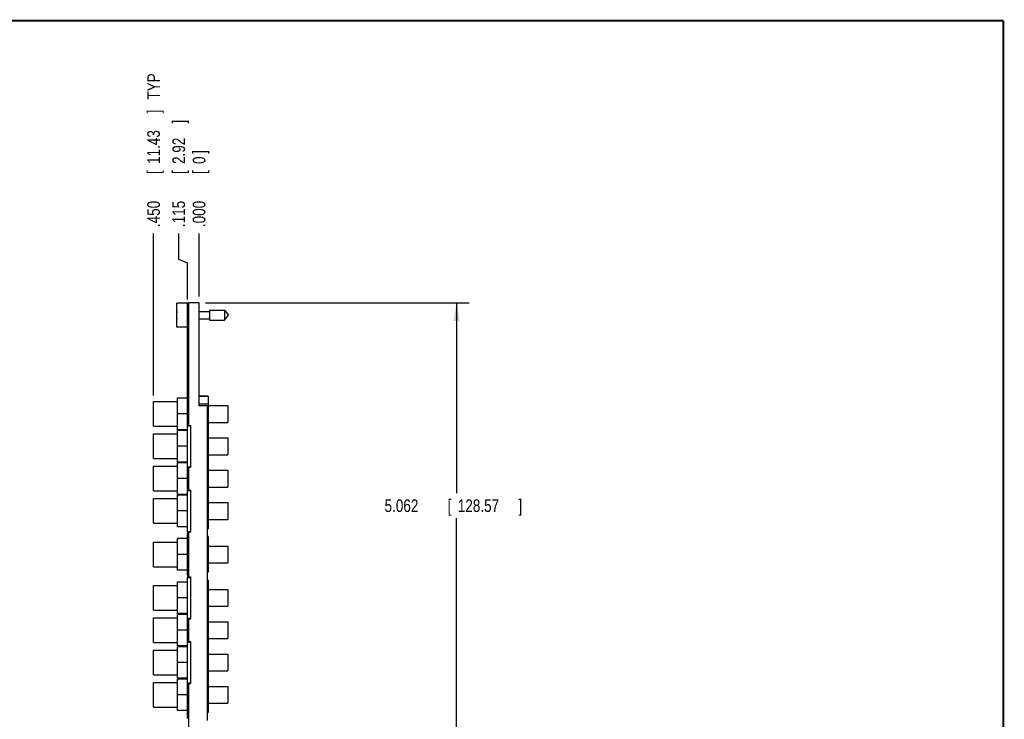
# Model space of a CAD drawing. Header units: inches. Extents: x 0.2 to 16.8, y 0.1 to 10.8.
# Tile 11 of 11: x 7 to 16.8, y 3.8 to 10.8. Entities that reach past the tile are written whole.
import ezdxf

# ---------------------------------------------------------------- set-up
doc = ezdxf.new("R2010")
doc.units = ezdxf.units.IN
doc.header["$LTSCALE"] = 0.935
doc.header["$MEASUREMENT"] = 0
doc.layers.get('0').update_dxf_attribs({"linetype": 'CONTINUOUS'})
doc.layers.add('DIMENSIONS', color=7, linetype='CONTINUOUS')
doc.styles.get("Standard").update_dxf_attribs({"font": 'txt', "width": 0.8})
doc.dimstyles.new('DIMSTYLE_1', dxfattribs={"dimtxt": 0.125, "dimasz": 0.18, "dimexe": 0.18, "dimexo": 0.0625, "dimgap": 0.09, "dimtad": 0, "dimtih": 1, "dimtoh": 1, "dimdec": 3, "dimzin": 4, "dimdsep": 46, "dimtxsty": 'STANDARD', "dimblk": '_FILLED', "dimblk1": '_FILLED', "dimblk2": '_FILLED', "dimcen": 0.09, "dimadec": 0, "dimazin": 0, "dimtp": 0.001, "dimtm": 0.001, "dimtfac": 1, "dimtdec": 3, "dimtofl": 0, "dimtmove": 0, "dimatfit": 3, "dimldrblk": '_FILLED', "dimfxl": 1, "dimtolj": 1, "dimtzin": 4, "dimarcsym": 0})
doc.dimstyles.new('DIMSTYLE_2', dxfattribs={"dimtxt": 0.125, "dimasz": 0.18, "dimexe": 0.18, "dimexo": 0.0625, "dimgap": 0.09, "dimtad": 0, "dimtih": 1, "dimtoh": 1, "dimdec": 3, "dimzin": 4, "dimdsep": 46, "dimtxsty": 'STANDARD', "dimblk": '_FILLED', "dimblk1": '_FILLED', "dimblk2": '_FILLED', "dimcen": 0.09, "dimadec": 0, "dimazin": 0, "dimtp": 0.001, "dimtm": 0.001, "dimtfac": 1, "dimtdec": 3, "dimtofl": 0, "dimtmove": 0, "dimatfit": 3, "dimldrblk": '_FILLED', "dimfxl": 1, "dimtolj": 1, "dimtzin": 4, "dimarcsym": 0})

# ---------------------------------------------------------------- blocks, each defined once
blk = doc.blocks.new('_FILLED')
at = {"color": 0, "linetype": 'BYBLOCK'}
blk.add_solid([(0, 0), (-1, 0.174), (-1, -0.174)], dxfattribs=at)
blk = doc.blocks.new('*D0')
at = {"layer": 'DIMENSIONS', "color": 2, "linetype": 'CONTINUOUS'}
for p, q in [((8.8524, 7.9652), (11.4634, 7.9652)), ((11.3384, 7.9652), (11.3384, 6.0826)), ((11.3384, 2.9032), (11.3384, 5.8326)), ((8.7574, 2.9032), (11.4634, 2.9032))]:
    blk.add_line(p, q, dxfattribs=at)
at = {"layer": 'DIMENSIONS', "color": 2, "linetype": 'CONTINUOUS', "xscale": 0.18, "yscale": 0.18, "zscale": 0.18}
for p, rotation in [((11.3384, 7.9652), 90), ((11.3384, 2.9032), 270)]:
    blk.add_blockref('_FILLED', p, dxfattribs=dict(at, rotation=rotation))
at = {"layer": 'DIMENSIONS', "color": 2, "linetype": 'CONTINUOUS', "width": 0.8}
for s, p in [('5.062', (10.6259, 5.8951)), ('[', (11.2509, 5.8951)), ('128.57', (11.3509, 5.8951)), (']', (11.9509, 5.8951))]:
    blk.add_text(s, height=0.125, dxfattribs=at).set_placement(p)
blk = doc.blocks.new('*D1')
at = {"layer": 'DIMENSIONS', "color": 2, "linetype": 'CONTINUOUS'}
for p, q in [((8.5888, 8.3946), (8.5888, 8.6527)), ((8.6749, 8.358), (8.5888, 8.3946)), ((8.6749, 7.9977), (8.6749, 8.358))]:
    blk.add_line(p, q, dxfattribs=at)
at = {"layer": 'DIMENSIONS', "color": 2, "linetype": 'CONTINUOUS', "width": 0.8}
for s, p in [(']', (8.6513, 9.7402)), ('2.92', (8.6513, 9.3402)), ('[', (8.6513, 9.2402)), ('.115', (8.6513, 8.7152))]:
    blk.add_text(s, height=0.125, rotation=90, dxfattribs=at).set_placement(p)
blk = doc.blocks.new('*D2')
at = {"layer": 'DIMENSIONS', "color": 2, "linetype": 'CONTINUOUS'}
blk.add_line((8.3399, 7.0497), (8.3399, 8.6527), dxfattribs=at)
at = {"layer": 'DIMENSIONS', "color": 2, "linetype": 'CONTINUOUS', "width": 0.8}
for s, p in [(' TYP', (8.4024, 9.9402)), (']', (8.4024, 9.8402)), ('11.43', (8.4024, 9.3402)), ('[', (8.4024, 9.2402)), ('.450', (8.4024, 8.7152))]:
    blk.add_text(s, height=0.125, rotation=90, dxfattribs=at).set_placement(p)
blk = doc.blocks.new('*D3')
at = {"layer": 'DIMENSIONS', "color": 2, "linetype": 'CONTINUOUS'}
blk.add_line((8.7899, 8.0277), (8.7899, 8.6527), dxfattribs=at)
at = {"layer": 'DIMENSIONS', "color": 2, "linetype": 'CONTINUOUS', "width": 0.8}
for s, p in [(']', (8.8524, 9.4402)), ('0', (8.8524, 9.3402)), ('[', (8.8524, 9.2402)), ('.000', (8.8524, 8.7152))]:
    blk.add_text(s, height=0.125, rotation=90, dxfattribs=at).set_placement(p)

msp = doc.modelspace()

# ---------------------------------------------------------------- linework, layer by layer
at = {"color": 7, "linetype": 'CONTINUOUS'}
for p, q in [((8.5699, 7.7247), (8.5699, 7.9617)), ((8.6899, 7.9617), (8.5699, 7.9617)), ((8.6749, 6.7472), (8.6749, 7.9552)), ((8.6899, 7.9552), (8.6749, 7.9552)), ((8.6899, 7.9352), (8.6749, 7.9352)), ((8.6899, 6.7472), (8.6899, 7.9652)), ((8.7899, 7.9652), (8.6899, 7.9652)), ((8.7899, 6.9472), (8.7899, 7.9652)), ((8.5699, 7.857), (8.5678, 7.857)), ((8.5678, 7.8294), (8.5699, 7.8294)), ((8.7899, 7.8782), (8.8936, 7.8782)), ((8.7899, 7.8081), (8.8936, 7.8081)), ((8.8936, 7.8924), (8.8936, 7.794)), ((8.8936, 7.8924), (9.0416, 7.8924)), ((9.0416, 7.8924), (9.0416, 7.794)), ((9.0416, 7.8924), (9.0829, 7.8432)), ((9.0416, 7.794), (9.0829, 7.8432)), ((8.6749, 7.7247), (8.5699, 7.7247)), ((8.8936, 7.794), (9.0416, 7.794)), ((8.5769, 6.7092), (8.5769, 7.0212)), ((8.6709, 7.0212), (8.5769, 7.0212)), ((8.6709, 7.0672), (8.6709, 5.7032)), ((8.6709, 7.0672), (8.6749, 7.0672)), ((8.8809, 7.0417), (8.7899, 7.0417)), ((8.8809, 7.0381), (8.7899, 7.0381)), ((8.8809, 7.0417), (8.8809, 5.7287)), ((8.3399, 6.7432), (8.3399, 6.9872)), ((8.3399, 6.9872), (8.5769, 6.9872)), ((8.8809, 6.9633), (8.7899, 6.9633)), ((8.8719, 6.9472), (8.7899, 6.9472)), ((8.8719, 3.8322), (8.8719, 6.9472)), ((8.8809, 6.9399), (8.8719, 6.9399)), ((8.8809, 6.9482), (9.0749, 6.9482)), ((9.0749, 6.9482), (9.0749, 6.7822)), ((8.6709, 6.8652), (8.5769, 6.8652)), ((8.3399, 6.7432), (8.5769, 6.7432)), ((8.6709, 6.7472), (8.7099, 6.7472)), ((8.6899, 6.7622), (8.6749, 6.7622)), ((8.6899, 6.7522), (8.7099, 6.7522)), ((8.7099, 6.3382), (8.7099, 6.7522)), ((8.8809, 6.7904), (8.8719, 6.7904)), ((8.8809, 6.767), (8.8719, 6.767)), ((8.8809, 6.7822), (9.0749, 6.7822)), ((8.3399, 6.4232), (8.3399, 6.6672)), ((8.3399, 6.6672), (8.5769, 6.6672)), ((8.6709, 6.7092), (8.5769, 6.7092)), ((8.5769, 6.3892), (8.5769, 6.7012)), ((8.6709, 6.7012), (8.5769, 6.7012)), ((8.8809, 6.7217), (8.8719, 6.7217)), ((8.8809, 6.7181), (8.8719, 6.7181)), ((8.8809, 6.6433), (8.8719, 6.6433)), ((8.8809, 6.6282), (9.0749, 6.6282)), ((9.0749, 6.6282), (9.0749, 6.4622)), ((8.6709, 6.5452), (8.5769, 6.5452)), ((8.8809, 6.6199), (8.8719, 6.6199)), ((8.8809, 6.4704), (8.8719, 6.4704)), ((8.8809, 6.447), (8.8719, 6.447)), ((8.8809, 6.4622), (9.0749, 6.4622)), ((8.3399, 6.4232), (8.5769, 6.4232)), ((8.3399, 6.1032), (8.3399, 6.3472)), ((8.3399, 6.3472), (8.5769, 6.3472)), ((8.6709, 6.3892), (8.5769, 6.3892)), ((8.5769, 6.0692), (8.5769, 6.3812)), ((8.6709, 6.3812), (8.5769, 6.3812)), ((8.6709, 6.3432), (8.7099, 6.3432)), ((8.6749, 6.3432), (8.6749, 6.1072)), ((8.6899, 6.1072), (8.6899, 6.3432)), ((8.6899, 6.3382), (8.7099, 6.3382)), ((8.8809, 6.3723), (8.8719, 6.3723)), ((8.8809, 6.3687), (8.8719, 6.3687)), ((8.6899, 6.3282), (8.6749, 6.3282)), ((8.8809, 6.3233), (8.8719, 6.3233)), ((8.8809, 6.2999), (8.8719, 6.2999)), ((8.8809, 6.3082), (9.0749, 6.3082)), ((9.0749, 6.3082), (9.0749, 6.1422)), ((8.6709, 6.2252), (8.5769, 6.2252)), ((8.8809, 6.1504), (8.8719, 6.1504)), ((8.8809, 6.1422), (9.0749, 6.1422)), ((8.3399, 6.1032), (8.5769, 6.1032)), ((8.6709, 6.0692), (8.5769, 6.0692)), ((8.5769, 5.7492), (8.5769, 6.0612)), ((8.6709, 6.0612), (8.5769, 6.0612)), ((8.6709, 6.1072), (8.7099, 6.1072)), ((8.6899, 6.1222), (8.6749, 6.1222)), ((8.6899, 6.1122), (8.7099, 6.1122)), ((8.7099, 5.6982), (8.7099, 6.1122)), ((8.8809, 6.127), (8.8719, 6.127)), ((8.8809, 6.0817), (8.8719, 6.0817)), ((8.8809, 6.0781), (8.8719, 6.0781)), ((8.3399, 5.7832), (8.3399, 6.0272)), ((8.3399, 6.0272), (8.5769, 6.0272)), ((8.8809, 6.0033), (8.8719, 6.0033)), ((8.8809, 5.9799), (8.8719, 5.9799)), ((8.8809, 5.9882), (9.0749, 5.9882)), ((9.0749, 5.9882), (9.0749, 5.8222)), ((8.6709, 5.9052), (8.5769, 5.9052)), ((8.3399, 5.7832), (8.5769, 5.7832)), ((8.8809, 5.8304), (8.8719, 5.8304)), ((8.8809, 5.807), (8.8719, 5.807)), ((8.8809, 5.8222), (9.0749, 5.8222)), ((8.6709, 5.7492), (8.5769, 5.7492)), ((8.6709, 5.7032), (8.7099, 5.7032)), ((8.6709, 5.6772), (8.6709, 5.2732)), ((8.6709, 5.6772), (8.6749, 5.6772)), ((8.6749, 5.7032), (8.6749, 5.2472)), ((8.6899, 5.6882), (8.6749, 5.6882)), ((8.6899, 5.2472), (8.6899, 5.7032)), ((8.6899, 5.6982), (8.7099, 5.6982)), ((8.8809, 5.7323), (8.8719, 5.7323)), ((8.8809, 5.7287), (8.8719, 5.7287)), ((8.3399, 5.3532), (8.3399, 5.5972)), ((8.3399, 5.5972), (8.5769, 5.5972)), ((8.5769, 5.3192), (8.5769, 5.6312)), ((8.6709, 5.6312), (8.5769, 5.6312)), ((8.8809, 5.6517), (8.8719, 5.6517)), ((8.8809, 5.6481), (8.8719, 5.6481)), ((8.8809, 5.5733), (8.8719, 5.5733)), ((8.8809, 5.6517), (8.8809, 5.2987)), ((8.8809, 5.5582), (9.0749, 5.5582)), ((9.0749, 5.5582), (9.0749, 5.3922)), ((8.6709, 5.4752), (8.5769, 5.4752)), ((8.8809, 5.5499), (8.8719, 5.5499)), ((8.8809, 5.4004), (8.8719, 5.4004)), ((8.8809, 5.377), (8.8719, 5.377)), ((8.8809, 5.3922), (9.0749, 5.3922)), ((8.3399, 5.3532), (8.5769, 5.3532)), ((8.6709, 5.3192), (8.5769, 5.3192)), ((8.6709, 5.2732), (8.6749, 5.2732)), ((8.8809, 5.3023), (8.8719, 5.3023)), ((8.8809, 5.2987), (8.8719, 5.2987)), ((8.3399, 4.9232), (8.3399, 5.1672)), ((8.3399, 5.1672), (8.5769, 5.1672)), ((8.5769, 4.8892), (8.5769, 5.2012)), ((8.6709, 5.2012), (8.5769, 5.2012)), ((8.6709, 5.2472), (8.6709, 3.8832)), ((8.6709, 5.2472), (8.7099, 5.2472)), ((8.6899, 5.2622), (8.6749, 5.2622)), ((8.6899, 5.2522), (8.7099, 5.2522)), ((8.7099, 4.8382), (8.7099, 5.2522)), ((8.8809, 5.2217), (8.8719, 5.2217)), ((8.8809, 5.2181), (8.8719, 5.2181)), ((8.8809, 5.2217), (8.8809, 3.9087)), ((8.8809, 5.1433), (8.8719, 5.1433)), ((8.8809, 5.1199), (8.8719, 5.1199)), ((8.8809, 5.1282), (9.0749, 5.1282)), ((9.0749, 5.1282), (9.0749, 4.9622)), ((8.6709, 5.0452), (8.5769, 5.0452)), ((8.8809, 4.9704), (8.8719, 4.9704)), ((8.3399, 4.9232), (8.5769, 4.9232)), ((8.6709, 4.8892), (8.5769, 4.8892)), ((8.6709, 4.8812), (8.5769, 4.8812)), ((8.5769, 4.5692), (8.5769, 4.8812)), ((8.8809, 4.947), (8.8719, 4.947)), ((8.8809, 4.9622), (9.0749, 4.9622)), ((8.3399, 4.6032), (8.3399, 4.8472)), ((8.3399, 4.8472), (8.5769, 4.8472)), ((8.6709, 4.8432), (8.7099, 4.8432)), ((8.6749, 4.8432), (8.6749, 4.6072)), ((8.6899, 4.8282), (8.6749, 4.8282)), ((8.6899, 4.6072), (8.6899, 4.8432)), ((8.6899, 4.8382), (8.7099, 4.8382)), ((8.8809, 4.8723), (8.8719, 4.8723)), ((8.8809, 4.8687), (8.8719, 4.8687)), ((8.8809, 4.8233), (8.8719, 4.8233)), ((8.8809, 4.7999), (8.8719, 4.7999)), ((8.8809, 4.8082), (9.0749, 4.8082)), ((9.0749, 4.8082), (9.0749, 4.6422)), ((8.6709, 4.7252), (8.5769, 4.7252)), ((8.3399, 4.6032), (8.5769, 4.6032)), ((8.6709, 4.6072), (8.7099, 4.6072)), ((8.6899, 4.6222), (8.6749, 4.6222)), ((8.6899, 4.6122), (8.7099, 4.6122)), ((8.7099, 4.1982), (8.7099, 4.6122)), ((8.8809, 4.6504), (8.8719, 4.6504)), ((8.8809, 4.627), (8.8719, 4.627)), ((8.8809, 4.5817), (8.8719, 4.5817)), ((8.8809, 4.6422), (9.0749, 4.6422)), ((8.3399, 4.5272), (8.5769, 4.5272)), ((8.3399, 4.2832), (8.3399, 4.5272)), ((8.6709, 4.5692), (8.5769, 4.5692)), ((8.6709, 4.5612), (8.5769, 4.5612)), ((8.5769, 4.2492), (8.5769, 4.5612)), ((8.8809, 4.5781), (8.8719, 4.5781)), ((8.8809, 4.5033), (8.8719, 4.5033)), ((8.8809, 4.4882), (9.0749, 4.4882)), ((9.0749, 4.4882), (9.0749, 4.3222)), ((8.6709, 4.4052), (8.5769, 4.4052)), ((8.8809, 4.4799), (8.8719, 4.4799)), ((8.8809, 4.3304), (8.8719, 4.3304)), ((8.8809, 4.307), (8.8719, 4.307)), ((8.8809, 4.3222), (9.0749, 4.3222)), ((8.3399, 4.2832), (8.5769, 4.2832)), ((8.3399, 4.2072), (8.5769, 4.2072)), ((8.3399, 3.9632), (8.3399, 4.2072)), ((8.6709, 4.2492), (8.5769, 4.2492)), ((8.6709, 4.2412), (8.5769, 4.2412)), ((8.5769, 3.9292), (8.5769, 4.2412)), ((8.6709, 4.2032), (8.7099, 4.2032)), ((8.6749, 3.8532), (8.6749, 4.2032)), ((8.6899, 3.5222), (8.6899, 4.2032)), ((8.6899, 4.1982), (8.7099, 4.1982)), ((8.8809, 4.2323), (8.8719, 4.2323)), ((8.8809, 4.2287), (8.8719, 4.2287)), ((8.6899, 4.1882), (8.6749, 4.1882)), ((8.8809, 4.1833), (8.8719, 4.1833)), ((8.8809, 4.1599), (8.8719, 4.1599)), ((8.8809, 4.1682), (9.0749, 4.1682)), ((9.0749, 4.1682), (9.0749, 4.0022)), ((8.6709, 4.0852), (8.5769, 4.0852)), ((8.8809, 4.0104), (8.8719, 4.0104)), ((8.8809, 4.0022), (9.0749, 4.0022)), ((8.3399, 3.9632), (8.5769, 3.9632)), ((8.6709, 3.9292), (8.5769, 3.9292)), ((8.8809, 3.987), (8.8719, 3.987)), ((8.8809, 3.9123), (8.8719, 3.9123)), ((8.8809, 3.9087), (8.8719, 3.9087)), ((8.6709, 3.8832), (8.6749, 3.8832)), ((8.6749, 3.8732), (8.6899, 3.8732)), ((8.6749, 3.8532), (8.6899, 3.8532))]:
    msp.add_line(p, q, dxfattribs=at)
at = {"color": 7, "linetype": 'CONTINUOUS', "const_width": 0.02}
for points in [[(16.75, 10.7586), (0.25, 10.7586)], [(16.75, 0.2586), (16.75, 10.7586)]]:
    msp.add_lwpolyline(points, dxfattribs=at)
at = {"color": 7, "linetype": 'CONTINUOUS'}
for start, end in [(172.94319, 177.47432), (182.52568, 187.0613)]:
    msp.add_arc((8.8802, 7.8432), 0.3127, start, end, dxfattribs=at)

# ---------------------------------------------------------------- dimensions: what is measured, and where the dimension line sits
at = {"layer": 'DIMENSIONS', "color": 2, "linetype": 'CONTINUOUS'}
dim = msp.add_ordinate_dim(feature_location=(8.3399, 7.0497), offset=(0, 1.603), dtype=1, origin=(8.7899, 7.9652), text='<> TYP', dimstyle='DIMSTYLE_2', dxfattribs=at)
dim.commit()
dim.dimension.update_dxf_attribs({"geometry": '*D2', "text_midpoint": (8.3399, 9.5277)})
for feature_location, offset, dtype, picture, middle in [((8.6748546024, 7.9976775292), (-0.0861018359, 0.655), 0, '*D1', (8.5887527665, 9.2776775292)), ((8.7898546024, 8.0276775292), (0, 0.625), 1, '*D3', (8.7898546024, 9.1276775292))]:
    dim = msp.add_ordinate_dim(feature_location=feature_location, offset=offset, dtype=dtype, origin=(8.7898546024, 7.9651775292), dimstyle='DIMSTYLE_2', dxfattribs=at)
    dim.commit()
    dim.dimension.update_dxf_attribs({"geometry": picture, "text_midpoint": middle})
dim = msp.add_linear_dim(base=(11.3384, 7.9652), p1=(8.7574, 2.9032), p2=(8.8524, 7.9652), angle=90, dimstyle='DIMSTYLE_1', dxfattribs=at)
dim.commit()
dim.dimension.update_dxf_attribs({"geometry": '*D0', "text_midpoint": (11.3384, 5.9576), "dimtype": 160})

doc.saveas('drawing.dxf')
